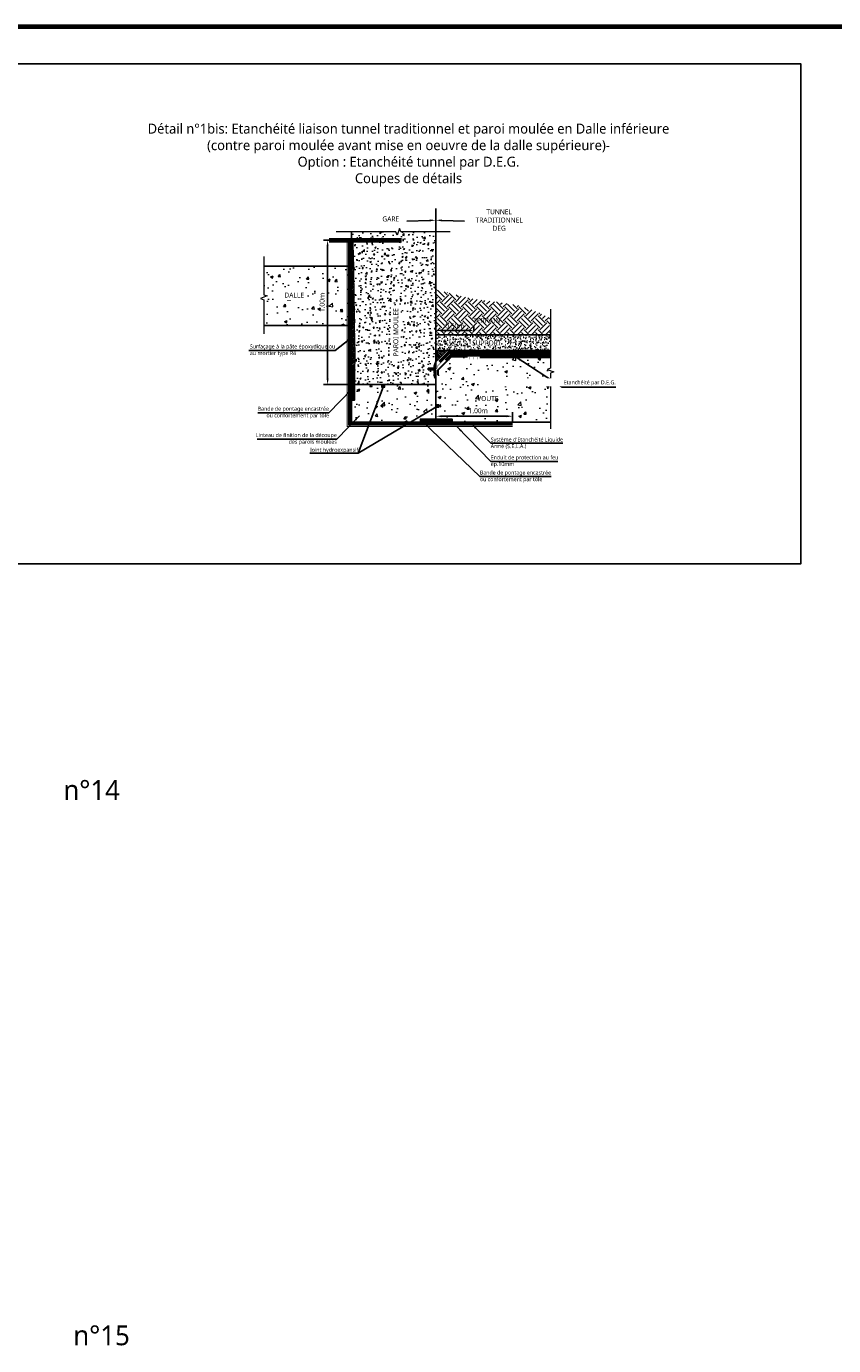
# Model space of a CAD drawing. Header units: millimetres. Extents: x -3314 to 21255525, y -15000 to 1735000.
# Tile 26 of 108: x 13590 to 13998, y 8050 to 8715. Entities that reach past the tile are written whole.
import ezdxf
from ezdxf import colors
from ezdxf.entities.mleader import LeaderData, LeaderLine
from ezdxf.math import Vec2, Vec3

# ---------------------------------------------------------------- set-up
doc = ezdxf.new("R2010")
doc.units = ezdxf.units.MM
doc.linetypes.add('CACHE', pattern=[0.375, 0.25, -0.125])
doc.linetypes.add('CONTINU', pattern=[0])
for name, color, linetype, lineweight in [('Dessin_AXE', 8, 'Continuous', 5), ('Dessin_HACHURES', 253, 'Continuous', 9), ('Matériel_Joint Hydroexpansif', 140, 'CACHE', 0), ('Produit_Enduit de protection au feu', 6, 'Continuous', 0), ('SYSTEME_DEG_ Geomembrane SYNTHETIQUE', 1, 'Continuous', 9), ('SYSTEME_DEG_Protection superieure', 5, 'Continuous', 9), ("SYSTEME_FPM_Feuille Bitume + enduit d'imperméabilisation", 4, 'Continuous', 9), ('SYSTEME_FPM_GEOTEXTILE de protection', 3, 'ISOLATION', 5), ('SYSTEME_S.E.L.A', 210, 'CACHE', 0)]:
    doc.layers.add(name, color=color, linetype=linetype, lineweight=lineweight)
for name, color, linetype in [('Dessin_COTATIONS', 7, 'Continuous'), ('Dessin_TEXTES', 7, 'CONTINU'), ('L1', 7, 'Continuous'), ('Matériel_Bande de pontage', 40, 'Continuous'), ('Matériel_Profilé de compartimentage', 7, 'Continuous'), ('Matériel_Profilé PM200', 40, 'Continuous'), ('Matériel_Resine', 230, 'Continuous')]:
    doc.layers.add(name, color=color, linetype=linetype)
doc.layers.add('GEN-_-FMULT', color=210, linetype='Continuous', plot=False)
doc.styles.add('Arial', font='segoeui.ttf')
doc.styles.get("Standard").update_dxf_attribs({"font": 'segoeui.ttf'})
doc.styles.add('txt-moyen', font='segoeui.ttf')
doc.linetypes.add('ISOLATION', pattern='A,0.0001,-0.1,[134,ltypeshp.shx,S=0.1,R=0,X=-0.1,Y=0],-0.2,[134,ltypeshp.shx,S=0.1,R=180,X=0.1,Y=0],-0.1', length=0.4001)
doc.dimstyles.new('1000F2', dxfattribs={"dimscale": 10, "dimtxt": 0.25, "dimasz": 0.3, "dimexe": 0.2, "dimexo": 0, "dimgap": 0.1, "dimtad": 1, "dimzin": 0, "dimdsep": 46, "dimtxsty": 'txt-moyen', "dimcen": 0.1, "dimclrd": 256, "dimclre": 256, "dimclrt": 256, "dimazin": 0, "dimtfac": 1, "dimtmove": 2, "dimatfit": 3, "dimfxl": 1, "dimtolj": 1, "dimtzin": 0, "dimlwd": -1, "dimlwe": -1, "dimarcsym": 0})

# ---------------------------------------------------------------- blocks, each defined once
blk = doc.blocks.new('*D109')
at = {"layer": 'Defpoints', "color": 0, "transparency": 16777216}
for p in [(13797.02, 8517.17), (13835.79, 8518.64), (13835.79, 8515.57)]:
    blk.add_point(p, dxfattribs=at)
at = {"layer": 'Dessin_COTATIONS', "transparency": 16777216}
for p, q in [((13797.02, 8517.17), (13797.02, 8520.64)), ((13800.02, 8518.64), (13832.79, 8518.64)), ((13835.79, 8515.57), (13835.79, 8520.64))]:
    blk.add_line(p, q, dxfattribs=at)
for points in [[(13800.02, 8519.14), (13800.02, 8518.14), (13797.02, 8518.64)], [(13832.79, 8518.14), (13832.79, 8519.14), (13835.79, 8518.64)]]:
    blk.add_solid(points, dxfattribs=at)
at = {"layer": 'Dessin_COTATIONS', "transparency": 16777216, "insert": (13818.43, 8521.4), "char_height": 2.5, "attachment_point": 5, "style": 'txt-moyen'}
blk.add_mtext('\\A1;1.00m', dxfattribs=at)
blk = doc.blocks.new('*D110')
at = {"layer": 'Defpoints', "color": 0, "transparency": 16777216}
for p in [(13797.02, 8561.88), (13816.2, 8561.88), (13797.02, 8547.38)]:
    blk.add_point(p, dxfattribs=at)
at = {"layer": 'Dessin_COTATIONS', "linetype": 'CONTINU', "transparency": 16777216}
for p, q in [((13797.02, 8547.38), (13797.02, 8563.88)), ((13813.2, 8561.88), (13800.02, 8561.88)), ((13816.2, 8561.88), (13816.2, 8563.88))]:
    blk.add_line(p, q, dxfattribs=at)
at = {"layer": 'Dessin_COTATIONS', "transparency": 16777216}
for points in [[(13800.02, 8562.38), (13800.02, 8561.38), (13797.02, 8561.88)], [(13813.2, 8561.38), (13813.2, 8562.38), (13816.2, 8561.88)]]:
    blk.add_solid(points, dxfattribs=at)
at = {"layer": 'Dessin_COTATIONS', "transparency": 16777216, "insert": (13806.61, 8564.15), "char_height": 2.5, "attachment_point": 5, "style": 'txt-moyen'}
blk.add_mtext('\\A1;0.50m', dxfattribs=at)
blk = doc.blocks.new('*D111')
at = {"layer": 'Defpoints', "color": 0, "transparency": 16777216}
for p in [(13742.42, 8607.43), (13754.42, 8607.43), (13756.02, 8534.57)]:
    blk.add_point(p, dxfattribs=at)
at = {"layer": 'Dessin_COTATIONS', "linetype": 'CONTINU', "transparency": 16777216}
for p, q in [((13754.42, 8607.43), (13740.42, 8607.43)), ((13742.42, 8537.57), (13742.42, 8604.43)), ((13756.02, 8534.57), (13740.42, 8534.57))]:
    blk.add_line(p, q, dxfattribs=at)
at = {"layer": 'Dessin_COTATIONS', "transparency": 16777216}
for points in [[(13742.92, 8604.43), (13741.92, 8604.43), (13742.42, 8607.43)], [(13741.92, 8537.57), (13742.92, 8537.57), (13742.42, 8534.57)]]:
    blk.add_solid(points, dxfattribs=at)
at = {"layer": 'Dessin_COTATIONS', "transparency": 16777216, "insert": (13739.64, 8576), "char_height": 2.5, "attachment_point": 5, "rotation": 90, "style": 'txt-moyen'}
blk.add_mtext('\\A1;1.00m', dxfattribs=at)

msp = doc.modelspace()

# ---------------------------------------------------------------- hatches: boundary and pattern name
at = {"layer": 'Dessin_HACHURES', "lineweight": 0}
h = msp.add_hatch(dxfattribs=at)
h.set_pattern_fill('AR-CONC', color=256)
h.set_pattern_definition([(50, (14714.909, 5978.665), (7.172602, -0.627521), [0.75, -8.25]), (355, (14714.909, 5978.665), (-1.387513, 7.521921), [0.6, -6.6]), (100.45144, (14715.5065, 5978.6126), (5.785088, 6.8944), [0.637402, -7.011421]), (46.1842, (14714.909, 5980.665), (10.672413, -1.655193), [1.125, -12.375]), (96.63564, (14715.798, 5980.527), (9.34662, 9.741186), [0.956103, -10.517138]), (351.18416, (14714.909, 5980.665), (9.34662, 9.741186), [0.9, -9.9]), (21, (14715.909, 5980.165), (5.96907, -4.026189), [0.75, -8.25]), (326, (14715.909, 5980.165), (2.433153, 7.2515), [0.6, -6.6]), (71.45144, (14716.406, 5979.8294), (8.402224, 3.225312), [0.637402, -7.011421]), (37.5, (14714.9088, 5978.665), (0.1215986, 3.3289385), [0, -6.52, 0, -6.7, 0, -6.625]), (7.5, (14714.9088, 5978.665), (2.6306954, 3.944117), [0, -3.82, 0, -6.37, 0, -2.525]), (327.5, (14712.6788, 5978.665), (5.3382244, -0.2255487), [0, -2.5, 0, -7.8, 0, -10.35]), (317.5, (14711.679, 5978.665), (5.831862, 1.00105), [0, -3.25, 0, -5.18, 0, -7.35])])
edge = h.paths.add_edge_path()
edge.add_spline(control_points=[(13754.4194, 8574.1828), (13754.9078, 8573.5824), (13755.9971, 8572.0787), (13755.6541, 8567.9233), (13755.8975, 8562.818), (13755.9518, 8556.0221), (13756.3396, 8550.0125), (13756.0442, 8545.3855), (13756.0589, 8543.3926), (13756.0634, 8542.7746)], knot_values=[0.58188969, 0.58188969, 0.58188969, 0.58188969, 2.83098523, 6.08126589, 12.43435793, 18.46278063, 26.37250179, 30.49723623, 32.35087393, 32.35087393, 32.35087393, 32.35087393], degree=3, periodic=0)
edge.add_line((13756.0634, 8542.7746), (13756.0183, 8542.7746))
edge.add_line((13756.0183, 8542.7746), (13756.0183, 8534.5746))
edge.add_line((13756.0183, 8534.5746), (13797.0183, 8534.5746))
edge.add_line((13797.0183, 8534.5746), (13797.0184, 8537.1397))
edge.add_line((13797.0184, 8537.1397), (13796.1251, 8538.5904))
edge.add_line((13796.1251, 8538.5904), (13796.098, 8542.1108))
edge.add_line((13796.098, 8542.1108), (13793.1868, 8542.1108))
edge.add_line((13793.1868, 8542.1108), (13793.1868, 8542.8474))
edge.add_line((13793.1868, 8542.8474), (13796.0924, 8542.8474))
edge.add_line((13796.0924, 8542.8474), (13796.0848, 8543.8272))
edge.add_line((13796.0848, 8543.8272), (13797.0186, 8546.8101))
edge.add_line((13797.0186, 8546.8101), (13797.0203, 8611.6445))
edge.add_line((13797.0203, 8611.6445), (13779.3419, 8611.6445))
edge.add_line((13779.3419, 8611.6445), (13778.7169, 8613.3617))
edge.add_line((13778.7169, 8613.3617), (13777.4669, 8609.9273))
edge.add_line((13777.4669, 8609.9273), (13776.8419, 8611.6445))
edge.add_line((13776.8419, 8611.6445), (13754.4206, 8611.6445))
edge.add_line((13754.4206, 8611.6445), (13754.4194, 8574.1828))
h.paths.add_polyline_path([(13779.4657, 8547.0111), (13779.4657, 8574.8488), (13774.3139, 8574.8488), (13774.3139, 8547.0111)], flags=16)
h = msp.add_hatch(dxfattribs=at)
h.set_pattern_fill('ANSI31', color=256, scale=5)
h.set_pattern_definition([(45, (14597.7416, 5729.41757), (-0.44194174, 0.44194174), [])])
edge = h.paths.add_edge_path()
edge.add_spline(control_points=[(13756.0634, 8542.7746), (13756.0589, 8543.3926), (13756.0442, 8545.3855), (13756.3396, 8550.0125), (13755.9518, 8556.0221), (13755.944, 8558.6619), (13755.6986, 8603.8699), (13754.4205, 8607.4343), (13754.4205, 8607.4343), (13754.4186, 8560.9218)], knot_values=[0.58112804, 0.58112804, 0.58112804, 0.58112804, 2.43476574, 6.55950018, 14.46922135, 20.49764404, 26.85073608, 30.10101674, 32.35087393, 32.35087393, 32.35087393, 32.35087393], degree=3, periodic=0)
edge.add_line((13754.4186, 8560.9218), (13754.4183, 8542.7746))
edge.add_line((13754.4183, 8542.7746), (13756.0634, 8542.7746))
h = msp.add_hatch(dxfattribs=at)
h.set_pattern_fill('AR-CONC', color=256, scale=2)
h.set_pattern_definition([(50, (14597.742, 5729.417), (14.345204, -1.255043), [1.5, -16.5]), (355, (14597.742, 5729.417), (-2.77503, 15.04384), [1.2, -13.2]), (100.45144, (14598.937, 5729.312), (11.57018, 13.7888), [1.274804, -14.02284]), (46.1842, (14597.742, 5733.417), (21.34483, -3.31039), [2.25, -24.75]), (96.6356, (14599.52, 5733.14), (18.69324, 19.48237), [1.9122, -21.03428]), (351.1842, (14597.742, 5733.417), (18.69324, 19.48237), [1.8, -19.8]), (21, (14599.742, 5732.417), (11.93814, -8.05238), [1.5, -16.5]), (326, (14599.742, 5732.417), (4.86631, 14.503), [1.2, -13.2]), (71.45144, (14600.737, 5731.746), (16.80445, 6.45062), [1.274804, -14.02284]), (37.5, (14597.742, 5729.4167), (0.243197, 6.657877), [0, -13.04, 0, -13.4, 0, -13.25]), (7.5, (14597.742, 5729.417), (5.26139, 7.888234), [0, -7.64, 0, -12.74, 0, -5.05]), (327.5, (14593.282, 5729.4167), (10.676449, -0.451097), [0, -5, 0, -15.6, 0, -20.7]), (317.5, (14591.282, 5729.417), (11.663723, 2.0021), [0, -6.5, 0, -10.36, 0, -14.7])])
h.paths.add_polyline_path([(13710.2796, 8594.3964), (13710.2796, 8579.9006), (13711.9968, 8579.2756), (13710.2796, 8578.6506), (13710.2796, 8564.4231), (13754.419, 8564.4231), (13754.419, 8594.3964)])
h.paths.add_polyline_path([(13719.3719, 8577.1092), (13731.6877, 8577.1092), (13731.6877, 8582.261), (13719.3719, 8582.261)], flags=24)
h = msp.add_hatch(dxfattribs=at)
h.set_pattern_fill('EARTH', color=256, scale=20, angle=45)
h.set_pattern_definition([(45, (14714.909, 5978.665), (4e-16, 7.071068), [5, -5]), (45, (14713.583, 5979.9907), (4e-16, 7.071068), [5, -5]), (45, (14712.257, 5981.3165), (4e-16, 7.071068), [5, -5]), (135, (14712.257, 5982.2004), (-7.071068, 9e-16), [5, -5]), (135, (14713.583, 5983.5263), (-7.071068, 9e-16), [5, -5]), (135, (14714.909, 5984.852), (-7.071068, 9e-16), [5, -5])])
edge = h.paths.add_edge_path()
edge.add_spline(control_points=[(13854.9005, 8568.0658), (13849.8044, 8570.5589), (13838.0521, 8575.8632), (13817.709, 8576.6515), (13803.8661, 8580.5874), (13797.0196, 8582.7524)], knot_values=[6.97280017, 6.97280017, 6.97280017, 6.97280017, 23.82680257, 45.48637884, 66.97680698, 66.97680698, 66.97680698, 66.97680698], degree=3, periodic=0)
edge.add_line((13797.0196, 8582.7524), (13797.019, 8559.7279))
edge.add_line((13797.019, 8559.7279), (13854.9005, 8559.7279))
edge.add_line((13854.9005, 8559.7279), (13854.9005, 8568.0658))
h.paths.add_polyline_path([(13814.5609, 8564.3967), (13831.14, 8564.3967), (13831.14, 8569.5485), (13814.5609, 8569.5485)], flags=24)
h = msp.add_hatch(dxfattribs=at)
h.set_pattern_fill('AR-CONC', color=256, scale=0.5)
h.set_pattern_definition([(50, (14714.9088, 5978.665), (3.586301, -0.3137607), [0.375, -4.125]), (355, (14714.9088, 5978.665), (-0.6937567, 3.7609607), [0.3, -3.3]), (100.45144, (14715.2077, 5978.6387), (2.8925442, 3.4472), [0.318701, -3.5057106]), (46.1842, (14714.909, 5979.665), (5.336207, -0.8275964), [0.5625, -6.1875]), (96.63564, (14715.3535, 5979.596), (4.67331, 4.870593), [0.478052, -5.258569]), (351.18416, (14714.909, 5979.665), (4.67331, 4.870593), [0.45, -4.95]), (21, (14715.4088, 5979.415), (2.9845353, -2.0130945), [0.375, -4.125]), (326, (14715.4088, 5979.415), (1.2165767, 3.62575), [0.3, -3.3]), (71.45144, (14715.6575, 5979.247), (4.201112, 1.6126558), [0.318701, -3.5057106]), (37.5, (14714.9088, 5978.6649), (0.0607993, 1.66446927), [0, -3.26, 0, -3.35, 0, -3.3125]), (7.5, (14714.9088, 5978.6649), (1.3153477, 1.9720586), [0, -1.91, 0, -3.185, 0, -1.2625]), (327.5, (14713.7938, 5978.6649), (2.6691122, -0.11277436), [0, -1.25, 0, -3.9, 0, -5.175]), (317.5, (14713.2938, 5978.665), (2.9159308, 0.500525), [0, -1.625, 0, -2.59, 0, -3.675])])
h.paths.add_polyline_path([(13854.9005, 8551.8016), (13854.9005, 8559.7279), (13797.019, 8559.7279), (13797.0188, 8551.8016)])
h.paths.add_polyline_path([(13813.6383, 8552.9297), (13831.771, 8552.9297), (13831.771, 8558.0815), (13813.6383, 8558.0815)], flags=24)
h = msp.add_hatch(dxfattribs=at)
h.set_pattern_fill('AR-CONC', color=256, scale=2)
h.set_pattern_definition([(50, (14773.153, 6070.026), (14.345204, -1.255043), [1.5, -16.5]), (355, (14773.153, 6070.026), (-2.77503, 15.04384), [1.2, -13.2]), (100.45144, (14774.348, 6069.921), (11.57018, 13.7888), [1.2748, -14.02284]), (46.1842, (14773.153, 6074.026), (21.34483, -3.31039), [2.25, -24.75]), (96.6356, (14774.931, 6073.75), (18.69324, 19.48237), [1.9122, -21.03428]), (351.1842, (14773.153, 6074.026), (18.69324, 19.48237), [1.8, -19.8]), (21, (14775.153, 6073.026), (11.93814, -8.05238), [1.5, -16.5]), (326, (14775.153, 6073.026), (4.86631, 14.503), [1.2, -13.2]), (71.45144, (14776.148, 6072.355), (16.80445, 6.45062), [1.2748, -14.02284]), (37.5, (14773.153, 6070.026), (0.243197, 6.657877), [0, -13.04, 0, -13.4, 0, -13.25]), (7.5, (14773.153, 6070.026), (5.26139, 7.888234), [0, -7.64, 0, -12.74, 0, -5.05]), (327.5, (14768.693, 6070.026), (10.676449, -0.451097), [0, -5, 0, -15.6, 0, -20.7]), (317.5, (14766.693, 6070.026), (11.663723, 2.0021), [0, -6.5, 0, -10.36, 0, -14.7])])
h.paths.add_polyline_path([(13819.2535, 8548.2145), (13819.2535, 8548.7145), (13854.9005, 8548.7145), (13854.9005, 8549.1704), (13804.8011, 8549.1704, 0.19891237), (13804.2708, 8548.9508), (13801.8416, 8546.8752), (13804.094, 8549.1276), (13803.9172, 8549.3043, -0.19891237), (13804.8011, 8549.6704), (13854.9005, 8549.6704), (13854.9005, 8550.4112), (13804.3223, 8550.1931, 0.19891237), (13803.9688, 8550.0467), (13801.6055, 8547.6834), (13797.7929, 8543.8708, 0.39742065), (13797.5868, 8543.216, -0.5674183), (13797.1465, 8542.4791), (13797.0185, 8542.4791), (13797.0183, 8534.5746), (13797.0183, 8524.3588), (13798.618, 8524.3588), (13798.618, 8523.1588), (13797.0183, 8523.1588), (13797.0183, 8517.1747), (13805.2178, 8517.1747), (13805.2178, 8515.5747), (13840.7968, 8515.5747), (13854.9005, 8515.5747), (13854.9005, 8540.3632), (13856.6177, 8540.9882), (13853.1833, 8542.2382), (13854.9005, 8542.8632), (13854.9005, 8548.2145)])
h.paths.add_polyline_path([(13812.879, 8518.8105), (13823.8357, 8518.8105), (13823.8357, 8523.9623), (13812.879, 8523.9623)], flags=24)
h.paths.add_polyline_path([(13816.7252, 8524.9093), (13830.0062, 8524.9093), (13830.0062, 8530.0611), (13816.7252, 8530.0611)], flags=24)
at = {"layer": 'Dessin_HACHURES', "linetype": 'Continuous'}
h = msp.add_hatch(dxfattribs=at)
h.set_pattern_fill('ANSI31', color=256, scale=5, angle=90)
h.set_pattern_definition([(135, (14714.9088, 5978.6649), (-0.44194174, -0.44194174), [])])
h.paths.add_polyline_path([(13797.0186, 8546.0693), (13797.0186, 8551.8016), (13802.7509, 8551.8016)])
at = {"layer": 'Dessin_HACHURES'}
h = msp.add_hatch(dxfattribs=at)
h.set_pattern_fill('AR-CONC', color=256, scale=2)
h.set_pattern_definition([(50, (14714.909, 5978.665), (14.345204, -1.255043), [1.5, -16.5]), (355, (14714.909, 5978.665), (-2.77503, 15.04384), [1.2, -13.2]), (100.45144, (14716.104, 5978.56), (11.57018, 13.7888), [1.2748, -14.02284]), (46.1842, (14714.909, 5982.665), (21.34483, -3.31039), [2.25, -24.75]), (96.6356, (14716.688, 5982.39), (18.69324, 19.48237), [1.9122, -21.03428]), (351.1842, (14714.909, 5982.665), (18.69324, 19.48237), [1.8, -19.8]), (21, (14716.909, 5981.665), (11.93814, -8.05238), [1.5, -16.5]), (326, (14716.909, 5981.665), (4.86631, 14.503), [1.2, -13.2]), (71.45144, (14717.904, 5980.994), (16.80445, 6.45062), [1.2748, -14.02284]), (37.5, (14714.909, 5978.665), (0.243197, 6.657877), [0, -13.04, 0, -13.4, 0, -13.25]), (7.5, (14714.909, 5978.665), (5.26139, 7.888234), [0, -7.64, 0, -12.74, 0, -5.05]), (327.5, (14710.449, 5978.665), (10.676449, -0.451097), [0, -5, 0, -15.6, 0, -20.7]), (317.5, (14708.449, 5978.665), (11.663723, 2.0021), [0, -6.5, 0, -10.36, 0, -14.7])])
h.paths.add_polyline_path([(13754.4178, 8515.5746), (13754.4183, 8526.7746), (13756.0183, 8526.7746), (13756.0183, 8534.5746), (13797.0183, 8534.5746), (13797.0183, 8517.1747), (13789.2178, 8517.1747), (13789.2178, 8515.5747)])
edge = h.paths.add_edge_path()
edge.add_line((13797.0185, 8542.8474), (13793.1868, 8542.8474))
edge.add_line((13793.1868, 8542.8474), (13793.1868, 8542.1108))
edge.add_line((13793.1868, 8542.1108), (13797.0185, 8542.1108))
at = {"layer": 'Dessin_HACHURES', "linetype": 'Continuous'}
h = msp.add_hatch(dxfattribs=at)
h.set_pattern_fill('ANSI31', color=256, scale=0.08, angle=270)
h.set_pattern_definition([(315, (7413901.9653, -262575.511), (0.1796051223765, 0.1796051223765), [])])
h.paths.add_polyline_path([(13755.2183, 8534.5746), (13754.4183, 8534.5746), (13754.4183, 8526.7746), (13756.0183, 8526.7746), (13756.0183, 8527.5746), (13755.2183, 8527.5746)])
h.paths.add_polyline_path([(13754.4183, 8534.9746), (13755.2183, 8534.9746), (13755.2183, 8541.9746), (13756.0183, 8541.9746), (13756.0183, 8542.7746), (13754.4183, 8542.7746)])
at = {"layer": 'Dessin_HACHURES', "linetype": 'ByBlock'}
h = msp.add_hatch(dxfattribs=at)
h.set_pattern_fill('ANSI31', color=256, scale=4)
h.set_pattern_definition([(45, (12963.37096, 11454.51085), (-0.35355339, 0.35355339), [])])
h.paths.add_polyline_path([(13796.098, 8542.1108), (13797.018, 8542.1108), (13797.018, 8537.1402), (13796.1251, 8538.5904)])
h.paths.add_polyline_path([(13797.018, 8542.8474), (13796.0924, 8542.8474), (13796.0848, 8543.8272), (13797.018, 8546.8081)])
at = {"layer": 'Dessin_HACHURES', "linetype": 'Continuous'}
h = msp.add_hatch(dxfattribs=at)
h.set_pattern_fill('ANSI31', color=256, scale=0.08)
h.set_pattern_definition([(45, (284907.50347, 7408663.12167), (-0.1796051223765, 0.1796051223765), [])])
h.paths.add_polyline_path([(13797.4178, 8516.3747), (13797.4178, 8515.5747), (13805.2178, 8515.5747), (13805.2178, 8517.1747), (13804.4178, 8517.1747), (13804.4178, 8516.3747)])
h.paths.add_polyline_path([(13797.0178, 8515.5747), (13797.0178, 8516.3747), (13790.0178, 8516.3747), (13790.0178, 8517.1747), (13789.2178, 8517.1747), (13789.2178, 8515.5747)])
at = {"layer": 'Matériel_Bande de pontage', "linetype": 'Continuous'}
h = msp.add_hatch(color=256, dxfattribs=at)
h.dxf.hatch_style = 1
h.paths.add_polyline_path([(13756.0183, 8541.9746), (13755.2183, 8541.9746), (13755.2183, 8527.5746), (13756.0183, 8527.5746)])
h = msp.add_hatch(color=256, dxfattribs=at)
h.dxf.hatch_style = 1
h.paths.add_polyline_path([(13790.0178, 8517.1747), (13790.0178, 8516.3747), (13804.4178, 8516.3747), (13804.4178, 8517.1747)])
at = {"layer": 'Matériel_Joint Hydroexpansif'}
h = msp.add_hatch(color=256, dxfattribs=at)
h.dxf.hatch_style = 1
h.paths.add_polyline_path([(13769.701, 8534.5746), (13769.701, 8533.3746), (13771.301, 8533.3746), (13771.301, 8534.5746)])
at = {"layer": 'Matériel_Joint Hydroexpansif', "linetype": 'Continuous'}
h = msp.add_hatch(color=256, dxfattribs=at)
h.dxf.hatch_style = 1
h.paths.add_polyline_path([(13797.018, 8524.3588), (13797.018, 8523.1588), (13798.618, 8523.1588), (13798.618, 8524.3588)])

# ---------------------------------------------------------------- linework, layer by layer
at = {"layer": 'Defpoints', "lineweight": 70}
msp.add_line((8721.2504, 8715.228), (14273.133, 8715.228), dxfattribs=at)
msp.add_line((8721.2504, 8715.228), (14273.133, 8715.228), dxfattribs=at)
at = {"layer": 'Defpoints', "linetype": 'Continuous'}
msp.add_lwpolyline([(13581.2504, 8696.2879), (13981.2504, 8696.2879), (13981.2504, 8444.2879), (13581.2504, 8444.2879)], close=True, dxfattribs=at)
at = {"layer": 'Dessin_AXE', "flags": 128}
for points in [[(13804.3511, 8611.6445), (13779.3419, 8611.6445), (13778.7169, 8613.3617), (13777.4669, 8609.9273), (13776.8419, 8611.6445), (13746.6937, 8611.6445)], [(13854.9005, 8572.5757), (13854.9005, 8542.8632), (13853.1833, 8542.2382), (13856.6177, 8540.9882), (13854.9005, 8540.3632), (13854.9005, 8512.2542)]]:
    msp.add_lwpolyline(points, dxfattribs=at)
at = {"layer": 'Dessin_AXE', "linetype": 'CONTINU', "flags": 128}
msp.add_lwpolyline([(13710.2796, 8599.206), (13710.2796, 8579.9006), (13711.9968, 8579.2756), (13708.5624, 8578.0256), (13710.2796, 8577.4006), (13710.2796, 8560.2141)], dxfattribs=at)
at = {"layer": 'Dessin_TEXTES', "linetype": 'ByBlock'}
msp.add_line((13797.0203, 8611.6445), (13797.0203, 8623.343), dxfattribs=at)
at = {"layer": 'L1', "linetype": 'ByBlock'}
for p, q in [((13797.0183, 8516.3747), (13797.0183, 8515.5747)), ((13797.1465, 8515.5747), (13854.9005, 8515.5747)), ((13797.1465, 8515.5747), (13840.7968, 8515.5747)), ((13797.4037, 8516.3747), (13797.4037, 8515.5747))]:
    msp.add_line(p, q, dxfattribs=at)
at = {"layer": 'L1', "linetype": 'CONTINU'}
for points in [[(13754.4206, 8611.6445), (13754.4183, 8542.7746), (13756.0183, 8542.7746), (13756.0183, 8534.5746), (13797.0183, 8534.5746), (13797.0185, 8542.1108)], [(13797.0185, 8542.8474), (13797.0203, 8611.6445)], [(13710.2796, 8564.4231), (13754.419, 8564.4231), (13754.419, 8594.3964), (13710.2796, 8594.3964)]]:
    msp.add_lwpolyline(points, dxfattribs=at)
at = {"layer": 'L1', "flags": 128}
for points in [[(13797.0191, 8559.7279), (13854.9005, 8559.7279)], [(13797.0186, 8546.0693), (13802.7509, 8551.8016)], [(13797.0191, 8551.8016), (13854.9005, 8551.8016)], [(13797.0185, 8542.8474), (13793.1868, 8542.8474), (13793.1868, 8542.8474), (13793.1868, 8542.1108), (13793.1868, 8542.1108), (13797.0185, 8542.1108)]]:
    msp.add_lwpolyline(points, dxfattribs=at)
at = {"layer": 'L1', "linetype": 'Continuous', "flags": 128}
for points in [[(13798.5094, 8546.3727), (13803.5772, 8551.4112), (13854.9005, 8551.4112)], [(13799.2144, 8545.6636), (13803.9897, 8550.4112), (13854.9005, 8550.4112)], [(13754.4178, 8515.5747), (13797.1465, 8515.5747)]]:
    msp.add_lwpolyline(points, dxfattribs=at)
at = {"layer": 'L1'}
for points in [[(13754.4183, 8534.9746), (13755.2183, 8534.9746), (13755.2183, 8541.9746), (13756.0183, 8541.9746), (13756.0183, 8542.7746), (13754.4183, 8542.7746)], [(13756.0183, 8541.9746), (13755.2183, 8541.9746), (13755.2183, 8527.5746), (13756.0183, 8527.5746), (13756.0183, 8541.9746)], [(13755.2183, 8534.5746), (13754.4183, 8534.5746), (13754.4183, 8526.7746), (13756.0183, 8526.7746), (13756.0183, 8527.5746), (13755.2183, 8527.5746)]]:
    msp.add_lwpolyline(points, close=True, dxfattribs=at)
at = {"layer": 'L1', "linetype": 'Continuous'}
for points in [[(13756.0183, 8534.7746), (13756.0183, 8527.5746), (13755.2183, 8527.5746), (13755.2183, 8541.9746), (13756.0183, 8541.9746), (13756.0183, 8534.9346)], [(13797.2178, 8517.1747), (13804.4178, 8517.1747), (13804.4178, 8516.3747), (13790.0178, 8516.3747), (13790.0178, 8517.1747), (13797.0578, 8517.1747)]]:
    msp.add_lwpolyline(points, dxfattribs=at)
at = {"layer": 'L1', "linetype": 'ByBlock', "lineweight": 0}
for points in [[(13797.018, 8546.8081), (13796.0848, 8543.8272), (13796.0924, 8542.8474)], [(13796.098, 8542.1108), (13796.1251, 8538.5904), (13797.018, 8537.1402)]]:
    msp.add_lwpolyline(points, dxfattribs=at)
at = {"layer": 'L1', "linetype": 'CONTINU'}
msp.add_lwpolyline([(13754.4178, 8515.5746), (13754.4183, 8526.7746), (13756.0183, 8526.7746), (13756.0183, 8534.5746), (13797.0183, 8534.5746), (13797.0183, 8517.1747), (13789.2178, 8517.1747), (13789.2178, 8515.5747)], close=True, dxfattribs=at)
at = {"layer": 'L1', "linetype": 'ByBlock'}
msp.add_lwpolyline([(13805.2178, 8515.5747), (13805.2178, 8517.1747), (13789.2178, 8517.1747), (13789.2178, 8515.5747)], dxfattribs=at)
at = {"layer": 'L1', "lineweight": 0}
msp.add_open_spline([(13754.4205, 8607.4343), (13754.9075, 8607.2254), (13755.3339, 8607.4343), (13755.8986, 8559.6699), (13755.944, 8558.6619), (13755.9518, 8556.0221), (13756.3396, 8550.0125), (13756.0442, 8545.3855), (13756.0589, 8543.3926), (13756.0634, 8542.7746)], degree=3, knots=[0.58112804, 0.58112804, 0.58112804, 0.58112804, 2.83098523, 6.08126589, 12.43435793, 18.46278063, 26.37250179, 30.49723623, 32.35087393, 32.35087393, 32.35087393, 32.35087393], dxfattribs=at)
at = {"layer": 'Matériel_Joint Hydroexpansif', "linetype": 'Continuous'}
for points in [[(13771.301, 8533.3746), (13771.301, 8534.5746), (13769.701, 8534.5746), (13769.701, 8533.3746), (13771.301, 8533.3746)], [(13771.301, 8533.3746), (13771.301, 8534.5746), (13769.701, 8534.5746), (13769.701, 8533.3746), (13771.301, 8533.3746)], [(13771.301, 8533.3746), (13771.301, 8534.5746), (13769.701, 8534.5746), (13769.701, 8533.3746), (13771.301, 8533.3746)], [(13798.618, 8523.1588), (13798.618, 8524.3588), (13797.018, 8524.3588), (13797.018, 8523.1588), (13798.618, 8523.1588)]]:
    msp.add_lwpolyline(points, close=True, dxfattribs=at)
at = {"layer": 'Matériel_Profilé de compartimentage', "linetype": 'CONTINU', "const_width": 0.2, "flags": 128}
for points in [[(13820.2051, 8548.635), (13812.0506, 8548.635)], [(13814.0506, 8548.635), (13814.0506, 8547.3755)], [(13816.2002, 8547.3755), (13816.2002, 8548.635)], [(13818.2932, 8547.3755), (13818.2932, 8548.635)]]:
    msp.add_lwpolyline(points, dxfattribs=at)
at = {"layer": 'Matériel_Profilé PM200', "linetype": 'CONTINU', "ltscale": 0.1, "flags": 128}
msp.add_lwpolyline([(13793.6054, 8542.4791, 0.2, 0.2, 0), (13797.1465, 8542.4791, 0.2, 0.2, 0.41421356), (13797.6465, 8542.9791, 0.2, 0.2, 0), (13797.6465, 8543.5172, 0.2, 0.2, -0.19891237), (13797.7929, 8543.8708, 0.2, 0.2, 0), (13801.6055, 8547.6834, 0.2, 0.2, 0), (13803.9688, 8550.0467, 0.2, 0.2, -0.19891237), (13804.3223, 8550.1931, 0.2, 0.2, 0), (13805.9351, 8550.1931, 0, 0, 0)], format="xyseb", dxfattribs=at)
at = {"layer": 'Matériel_Resine', "lineweight": 70}
msp.add_line((13743.1952, 8607.4343), (13779.7919, 8607.4343), dxfattribs=at)
at = {"layer": 'Produit_Enduit de protection au feu', "linetype": 'ByBlock'}
msp.add_lwpolyline([(13752.2313, 8607.4343, 0.5, 0.5, 0), (13752.2313, 8513.4243, 0.5, 0.5, 0), (13835.7911, 8513.4243, 0, 0, 0)], format="xyseb", dxfattribs=at)
at = {"layer": 'Produit_Enduit de protection au feu', "linetype": 'ByBlock', "const_width": 0.5}
msp.add_lwpolyline([(13752.2679, 8558.1287), (13752.2679, 8558.4343)], dxfattribs=at)
at = {"layer": 'SYSTEME_DEG_ Geomembrane SYNTHETIQUE', "linetype": 'ByBlock', "ltscale": 0.5, "const_width": 0.5, "flags": 128}
msp.add_lwpolyline([(13854.9005, 8549.4204), (13804.8011, 8549.4204, 0.19891237), (13804.094, 8549.1276), (13801.8416, 8546.8752)], format="xyb", dxfattribs=at)
at = {"layer": 'SYSTEME_DEG_ Geomembrane SYNTHETIQUE', "linetype": 'ByBlock', "ltscale": 0.1, "flags": 128}
for points in [[(13854.9005, 8549.6704), (13804.8011, 8549.6704, 0.19891237), (13803.9172, 8549.3043), (13801.6649, 8547.052)], [(13854.9005, 8549.1704), (13804.8011, 8549.1704, 0.19891237), (13804.2708, 8548.9508), (13802.0184, 8546.6984)]]:
    msp.add_lwpolyline(points, format="xyb", dxfattribs=at)
at = {"layer": 'SYSTEME_DEG_Protection superieure', "linetype": 'ByBlock', "ltscale": 0.1, "const_width": 0.5, "flags": 128}
for points in [[(13798.3699, 8539.5717), (13798.3699, 8541.9777), (13804.8945, 8548.4645), (13813.056, 8548.4645)], [(13819.2535, 8548.4645), (13854.9005, 8548.4645)]]:
    msp.add_lwpolyline(points, dxfattribs=at)
at = {"layer": "SYSTEME_FPM_Feuille Bitume + enduit d'imperméabilisation", "linetype": 'CONTINU', "ltscale": 0.1, "flags": 128}
for points in [[(13798.1199, 8539.5717), (13798.1199, 8542.0817), (13804.7914, 8548.7145), (13813.056, 8548.7145)], [(13819.2535, 8548.7145), (13854.9005, 8548.7145)], [(13819.2535, 8548.2145), (13854.9005, 8548.2145)]]:
    msp.add_lwpolyline(points, dxfattribs=at)
at = {"layer": 'SYSTEME_FPM_GEOTEXTILE de protection', "linetype": 'ISOLATION', "flags": 128}
msp.add_lwpolyline([(13798.8619, 8546.0182), (13803.7835, 8550.9112), (13854.9005, 8550.9112)], dxfattribs=at)

# ---------------------------------------------------------------- texts
at = {"layer": 'Dessin_TEXTES', "style": 'Arial'}
for s, p in [('n°14', (13609.08, 8325.17)), ('n°15', (13614.08, 8050.17))]:
    msp.add_text(s, height=10, dxfattribs=at).set_placement(p)
at = {"layer": 'Dessin_TEXTES'}
for s, insert, char_height, width, attachment_point, style in [('TUNNEL\\PTRADITIONNEL\\PDEG', (13828.9955, 8617.5632), 2.5, 101.5, 5, 'Arial'), ('GARE', (13774.2966, 8619.3705), 2.5, 101.5, 2, 'Arial'), ('TERRAIN', (13822.7482, 8568.2619), 2.5, 21.399913, 2, 'Arial'), ('SUPPORT', (13822.7482, 8556.8391), 2.5, 21.399913, 2, 'Arial'), ('VOUTE', (13823.2796, 8528.8188), 2.5, 21.399913, 2, 'Arial'), ('Bande de pontage encastrée\\Pou confortement par tôle', (13743.0853, 8520.4238), 2, 73.895712, 6, 'txt-moyen'), ('Linteau de finition de la découpe \\Pdes parois moulées', (13747.0534, 8507.1203), 2, 73.895712, 6, 'txt-moyen'), ('\\pxsm1.5;Joint hydroexpansif', (13757.8908, 8500.0391), 2, 73.534746, 9, 'txt-moyen')]:
    msp.add_mtext(s, dxfattribs=dict(at, insert=insert, char_height=char_height, width=width, attachment_point=attachment_point, style=style))
at = {"layer": 'Dessin_TEXTES', "linetype": 'CONTINU', "insert": (13703.1952, 8551.811), "char_height": 2, "width": 97.825496, "attachment_point": 4, "style": 'txt-moyen'}
msp.add_mtext('Surfaçage à la pâte époxydique ou \\Pau mortier type R4', dxfattribs=at)
at = {"layer": 'GEN-_-FMULT', "insert": (13783.2488, 8666.1613), "char_height": 5, "width": 406, "attachment_point": 2, "style": 'Arial'}
msp.add_mtext('Détail n°1bis: Etanchéité liaison tunnel traditionnel et paroi moulée en Dalle inférieure\\P(contre paroi moulée avant mise en oeuvre de la dalle supérieure)- \\POption : Etanchéité tunnel par D.E.G.\\PCoupes de détails', dxfattribs=at)

# ---------------------------------------------------------------- dimensions: what is measured, and where the dimension line sits
at = {"layer": 'Dessin_COTATIONS', "linetype": 'CONTINU'}
dim = msp.add_linear_dim(base=(13742.4205, 8607.4343), p1=(13756.0183, 8534.5746), p2=(13754.4205, 8607.4343), angle=90, text='1.00m', dimstyle='1000F2', override={"dimtxsty": 'txt-moyen', "dimtfill": 0, "dimtfillclr": 0}, dxfattribs=at)
dim.commit()
dim.dimension.update_dxf_attribs({"geometry": '*D111', "text_midpoint": (13739.6442, 8576.0045), "dimtype": 160})
dim = msp.add_linear_dim(base=(13797.0187, 8561.8755), p1=(13816.2002, 8561.8755), p2=(13797.0187, 8547.3755), text='0.50m', dimstyle='1000F2', override={"dimtxsty": 'txt-moyen', "dimtfill": 0, "dimtfillclr": 0}, dxfattribs=at)
dim.commit()
dim.dimension.update_dxf_attribs({"geometry": '*D110', "text_midpoint": (13806.6094, 8564.1517)})
at = {"layer": 'Dessin_COTATIONS'}
dim = msp.add_linear_dim(base=(13835.7911, 8518.6395), p1=(13797.0183, 8517.1747), p2=(13835.7911, 8515.5746), text='1.00m', dimstyle='1000F2', dxfattribs=at)
dim.commit()
dim.dimension.update_dxf_attribs({"geometry": '*D109', "text_midpoint": (13818.4349, 8521.4043), "dimtype": 160})

# ---------------------------------------------------------------- leaders
at = {"layer": 'Dessin_TEXTES'}
for points in [[(13755.6359, 8559.1479), (13746.1952, 8551.811), (13702.6952, 8551.811)], [(13837.077, 8548.7145), (13860.8268, 8533.3794), (13887.9137, 8533.3794)], [(13754.5865, 8532.2317), (13743.0853, 8520.4238), (13707.1703, 8520.4238)], [(13770.501, 8533.3746), (13757.8908, 8500.0391), (13733.4665, 8500.0391)], [(13797.018, 8523.1588), (13757.8908, 8500.0391), (13733.4665, 8500.0391)], [(13758.5546, 8518.9281), (13747.0534, 8507.1203), (13706.8139, 8507.1203)]]:
    msp.add_leader(points, dimstyle='1000F2', override={"dimgap": 0.1, "dimtad": 0}, dxfattribs=at)
at = {"layer": 'Dessin_TEXTES', "linetype": 'CONTINU', "lineweight": 9}
ml = msp.add_multileader_mtext('Standard', dxfattribs=at)
ml.set_content('', color=256, style='txt-moyen')
ml.set_leader_properties(linetype='ByLayer', lineweight=-1)
ml.build(insert=Vec2(0, 0))
ml.multileader.update_dxf_attribs({"text_left_attachment_type": 6, "text_right_attachment_type": 6, "dogleg_length": 0, "arrow_head_size": 3})
ctx = ml.context
ctx.base_point, ctx.char_height, ctx.arrow_head_size, ctx.landing_gap_size, ctx.plane_origin = Vec3(13782.4638, 8617.4938), 2.5, 3, 0, Vec3(13743.0475, 8620.9841)
ctx.left_attachment, ctx.right_attachment, ctx.text_align_type = 6, 6, 2
notes = []
notes.append((ctx, [(0, (1, 1, 0), (13782.4638, 8616.9938), (-1, 0), 0, [(0, [(13797.0203, 8617.4938)], 0, [])])]))
ctx.mtext.insert, ctx.mtext.alignment, ctx.mtext.flow_direction = Vec3(13782.4638, 8619.9938), 3, 5
ml = msp.add_multileader_mtext('Standard', dxfattribs=at)
ml.set_content('', color=256, style='txt-moyen')
ml.set_leader_properties(linetype='ByLayer', lineweight=-1)
ml.build(insert=Vec2(0, 0))
ml.multileader.update_dxf_attribs({"text_left_attachment_type": 6, "text_right_attachment_type": 6, "dogleg_length": 0, "arrow_head_size": 3})
ctx = ml.context
ctx.base_point, ctx.char_height, ctx.arrow_head_size, ctx.landing_gap_size, ctx.plane_origin = Vec3(13811.5769, 8617.4938), 2.5, 3, 0, Vec3(13850.9931, 8620.9841)
ctx.left_attachment, ctx.right_attachment = 6, 6
notes.append((ctx, [(0, (1, 1, 0), (13811.5769, 8616.9938), (1, 0), 0, [(0, [(13797.0203, 8617.4938)], 0, [])])]))
ctx.mtext.insert, ctx.mtext.text_direction, ctx.mtext.flow_direction, ctx.mtext.extrusion = Vec3(13811.5769, 8619.9938), Vec3(-1, 0), 5, Vec3(0, 0, -1)
at = {"layer": 'Dessin_TEXTES'}
ml = msp.add_multileader_mtext('Standard', dxfattribs=at)
ml.set_content("2 x 3 Traversées d'étanchéité des tubes d'injection des gaines réinjectables (gaines entre mortier de bourrage et mortier sans retrait)\\P- voir Détail X (ci-contre) -", color=256)
ml.set_leader_properties()
ml.build(insert=Vec2(0, 0))
ml.multileader.update_dxf_attribs({"dogleg_length": 5, "arrow_head_size": 2.5, "scale": 100})
ctx = ml.context
ctx.base_point, ctx.scale, ctx.char_height, ctx.arrow_head_size, ctx.landing_gap_size, ctx.plane_origin = Vec3(12199.949, 8195.873), 100, 2.5, 2.5, 1.25, Vec3(12245.7595, 8254.138)
notes.append((ctx, [(0, (1, 1, 0), (12179.0345, 8195.5055), (1, 0), 20.9145, [(0, [(12131.5131, 8279.1404)], 0, [])])]))
ctx.mtext.insert, ctx.mtext.width, ctx.mtext.flow_direction = Vec3(12201.199, 8197.123), 54, 5
for ctx, leaders in notes:
    for number, flags, end, landing, length, lines in leaders:
        leader = LeaderData()
        leader.index, (leader.has_last_leader_line, leader.has_dogleg_vector, leader.attachment_direction) = number, flags
        leader.last_leader_point, leader.dogleg_vector, leader.dogleg_length = Vec3(end), Vec3(landing), length
        for number, points, colour, breaks in lines:
            line = LeaderLine()
            line.index, line.vertices, line.color, line.breaks = number, Vec3.list(points), colors.encode_raw_color(colour), breaks
            leader.lines.append(line)
        ctx.leaders.append(leader)

# ---------------------------------------------------------------- next in the draw order: texts
at = {"layer": 'Dessin_TEXTES', "insert": (13725.5707, 8579.7243), "char_height": 2.5, "attachment_point": 5, "style": 'txt-moyen', "bg_fill": 3, "box_fill_scale": 1.5, "bg_fill_color": 9, "bg_fill_true_color": 13158600, "bg_fill_transparency": 5482092}
msp.add_mtext('DALLE', dxfattribs=at)
at = {"layer": 'Dessin_TEXTES', "insert": (13776.8497, 8560.9709), "char_height": 2.5, "attachment_point": 5, "rotation": 90, "style": 'txt-moyen', "bg_fill": 2}
msp.add_mtext('PAROI MOULEE', dxfattribs=at)
at = {"layer": 'Dessin_TEXTES', "insert": (13887.8268, 8535.3794), "char_height": 2, "width": 67.029281, "attachment_point": 6, "style": 'txt-moyen', "bg_fill": 2}
msp.add_mtext('Etanchéité par D.E.G. ', dxfattribs=at)
at = {"layer": 'Dessin_TEXTES', "insert": (13824.731, 8495.8652), "char_height": 2, "width": 38.916565, "attachment_point": 4, "style": 'txt-moyen', "bg_fill": 3, "box_fill_scale": 1.5, "bg_fill_color": 9, "bg_fill_true_color": 13158600, "bg_fill_transparency": 11751612}
msp.add_mtext('Enduit de protection au feu\\Pép.10mm', dxfattribs=at)

# ---------------------------------------------------------------- next in the draw order: linework, layer by layer
at = {"layer": 'L1', "linetype": 'CONTINU', "ltscale": 5}
for points in [[(13835.7911, 8514.2743), (13753.1175, 8514.2743), (13753.1175, 8607.4343)], [(13835.7911, 8515.2743), (13754.1175, 8515.2743), (13754.1175, 8607.4343)]]:
    msp.add_lwpolyline(points, dxfattribs=at)
at = {"layer": 'SYSTEME_S.E.L.A', "linetype": 'ByBlock', "ltscale": 5, "const_width": 0.75, "flags": 128}
msp.add_lwpolyline([(13835.7911, 8514.7743), (13753.6175, 8514.7743), (13753.6183, 8607.4343)], dxfattribs=at)

# ---------------------------------------------------------------- next in the draw order: texts
at = {"layer": 'Dessin_TEXTES', "insert": (13824.731, 8505.0069), "char_height": 2, "width": 38.927839, "attachment_point": 4, "style": 'txt-moyen', "bg_fill": 3, "box_fill_scale": 1.5, "bg_fill_color": 9, "bg_fill_true_color": 13158600, "bg_fill_transparency": 11751612}
msp.add_mtext("Système d'Etanchéité Liquide\\PArmé (S.E.L.A.)", dxfattribs=at)
at = {"layer": 'Dessin_TEXTES', "insert": (13819.2497, 8488.2251), "char_height": 2, "width": 73.895712, "attachment_point": 4, "style": 'txt-moyen'}
msp.add_mtext('Bande de pontage encastrée \\Pou confortement par tôle', dxfattribs=at)

# ---------------------------------------------------------------- next in the draw order: leaders
at = {"layer": 'Dessin_TEXTES'}
for points in [[(13790.5442, 8515.7597), (13819.2497, 8488.2251), (13855.1613, 8488.2251)], [(13807.6602, 8513.4154), (13824.731, 8495.8652), (13858.624, 8495.8652)], [(13815.0551, 8514.7654), (13824.731, 8505.0069), (13861.1151, 8505.0069)]]:
    msp.add_leader(points, dimstyle='1000F2', override={"dimgap": 0.1, "dimtad": 0}, dxfattribs=at)

doc.saveas('drawing.dxf')
